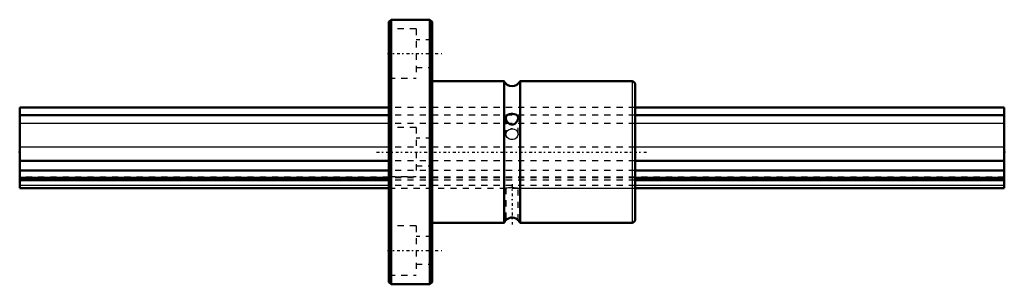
# Model space of a CAD drawing. Header units: millimetres. Extents: x 0 to 160, y -22 to 22.
import ezdxf

# ---------------------------------------------------------------- set-up
doc = ezdxf.new("R2010")
doc.units = ezdxf.units.MM
doc.linetypes.add('Center', pattern=[1.5, 0.45, -0.5, 0.05, -0.5])
doc.linetypes.add('Dashed', pattern=[2, 1, -1])
for name, color, linetype, lineweight in [('2d ConnectionPoints', 7, 'Continuous', 50), ('AM_0', 7, 'Continuous', 50), ('AM_4', 3, 'Continuous', 25), ('AM_7', 7, 'Center', 25), ('AM_9', 6, 'Dashed', 25)]:
    doc.layers.add(name, color=color, linetype=linetype, lineweight=lineweight)

# ---------------------------------------------------------------- blocks, each defined once
blk = doc.blocks.new('1_LBF15_Nut_0_in_LBF15_160L_160600__0')
at = {"layer": 'AM_0'}
for p, q in [((60.35, 21.5), (60, 21.15)), ((60, 21.15), (60, -21.15)), ((66.65, 21.5), (60.35, 21.5)), ((60.35, 21.5), (60.35, -21.5)), ((67, 21.15), (66.65, 21.5)), ((66.65, 21.5), (66.65, -21.5)), ((67, 21.15), (67, -21.15)), ((78.7, 11.5), (67, 11.5)), ((78.7, 11.5), (78.7, -11.5)), ((99.5, 11.5), (81.3, 11.5)), ((81.3, 11.5), (81.3, -11.5)), ((100, 11), (100, -11)), ((67, -11.5), (78.7, -11.5)), ((81.3, -11.5), (99.5, -11.5)), ((60, -21.15), (60.35, -21.5)), ((60.35, -21.5), (66.65, -21.5)), ((66.65, -21.5), (67, -21.15))]:
    blk.add_line(p, q, dxfattribs=at)
for points in [[(79.73, 6.17), (79.57, 6.15), (79.43, 6.1), (79.2, 5.98), (79.11, 5.89), (79.04, 5.77), (79, 5.58), (79, 5.55)], [(79, 5.55), (79.02, 5.36), (79.12, 5.08), (79.22, 4.91), (79.35, 4.76), (79.5, 4.63), (79.67, 4.53), (79.94, 4.46), (80.21, 4.49), (80.46, 4.6), (80.69, 4.79), (80.89, 5.1), (80.98, 5.37), (81, 5.55)], [(81, 5.55), (81, 5.58), (80.96, 5.77), (80.83, 5.95), (80.63, 6.08), (80.35, 6.16), (80.09, 6.19), (79.81, 6.18), (79.73, 6.17)], [(81, -11.1), (81, -11.1), (80.96, -11.06), (80.82, -10.94), (80.61, -10.8), (80.33, -10.7), (80.07, -10.65), (79.79, -10.67), (79.55, -10.74), (79.32, -10.85), (79.11, -10.99), (79.02, -11.08), (79, -11.1)]]:
    blk.add_lwpolyline(points, dxfattribs=at)
for centre, radius, start, end in [((80, 12.16), 1.46, 206.785, 333.215), ((99.5, 11), 0.5, 360, 90), ((80, -12.16), 1.46, 133.155, 153.215), ((80, -12.16), 1.46, 26.785, 46.9124), ((99.5, -11), 0.5, 270, 0)]:
    blk.add_arc(centre, radius, start, end, dxfattribs=at)
at = {"layer": 'AM_4'}
blk.add_line((99.5, 11.5), (99.5, -11.5), dxfattribs=at)
at = {"layer": 'AM_7'}
for p, q in [((59.78, 16), (69.02, 16)), ((58, 0), (102, 0)), ((80, -5.2), (80, -11.8)), ((59.78, -16), (69.02, -16))]:
    blk.add_line(p, q, dxfattribs=at)
at = {"layer": 'AM_9'}
for p, q in [((64.4, 20), (60, 20)), ((64.4, 20), (64.4, 12)), ((67, 18.25), (64.4, 18.25)), ((64.4, 13.75), (67, 13.75)), ((60, 12), (64.4, 12)), ((100, 7.25), (60, 7.25)), ((100, 7.22), (60, 7.22)), ((100, 6.01), (60, 6.01)), ((79, 5.55), (79, 2.92)), ((79.69, 6.17), (79.87, 6.19)), ((81, 2.92), (81, 5.55)), ((100, 4.61), (60, 4.61)), ((64.4, 4), (60, 4)), ((64.4, 4), (64.4, -4)), ((80.06, 3.75), (79.82, 3.74)), ((67, 2.25), (64.4, 2.25)), ((100, 0.81), (60, 0.81)), ((100, -1.44), (60, -1.44)), ((100, -3), (60, -3)), ((64.4, -2.25), (67, -2.25)), ((60, -4), (64.4, -4)), ((100, -4.07), (60, -4.07)), ((100, -4.22), (60, -4.22)), ((100, -4.57), (60, -4.57)), ((100, -5.42), (60, -5.42)), ((60, -5.85), (79, -5.85)), ((79, -5.85), (79, -11.09)), ((80.06, -5.76), (79.82, -5.77)), ((80.99, -5.85), (100, -5.85)), ((81, -11.09), (81, -5.85)), ((79.12, -10.99), (79.13, -10.98)), ((64.4, -12), (60, -12)), ((64.4, -12), (64.4, -20)), ((67, -13.75), (64.4, -13.75)), ((64.4, -18.25), (67, -18.25)), ((60, -20), (64.4, -20))]:
    blk.add_line(p, q, dxfattribs=at)
for points in [[(79, 5.55), (79, 5.56), (79, 5.57)], [(79, 2.92), (79.05, 3.19), (79.21, 3.44), (79.45, 3.62), (79.76, 3.73), (80, 3.75)], [(80, 3.75), (80.33, 3.7), (80.62, 3.58), (80.84, 3.38), (80.97, 3.12), (81, 2.92)], [(79.01, 3.06), (79, 2.94), (79, 2.93)], [(81, 2.92), (80.99, 2.83), (80.9, 2.55), (80.71, 2.3), (80.44, 2.11), (80.12, 2.02), (79.79, 2.04), (79.48, 2.15), (79.23, 2.36), (79.06, 2.62), (79, 2.91), (79, 2.92)], [(81, 2.93), (80.99, 3.02), (80.99, 3.07)], [(79, -5.85), (79.05, -5.84), (79.21, -5.82), (79.45, -5.79), (79.76, -5.77), (80, -5.76)], [(80, -5.76), (80.33, -5.77), (80.62, -5.8), (80.84, -5.83), (80.97, -5.85), (81, -5.85)], [(79.13, -10.98), (79.23, -10.9), (79.29, -10.86)]]:
    blk.add_lwpolyline(points, dxfattribs=at)
blk = doc.blocks.new('2_LBF151160_Spline_Shaft_0_in_LBF15_160L_160600__0')
at = {"layer": 'AM_0'}
for p, q in [((60, 7.25), (0, 7.25)), ((0, 7.25), (0, -5.85)), ((60, 7.22), (0, 7.22)), ((160, 7.25), (100, 7.25)), ((160, 7.22), (100, 7.22)), ((160, 7.25), (160, -5.85)), ((60, 6.01), (0, 6.01)), ((160, 6.01), (100, 6.01)), ((60, -1.44), (0, -1.44)), ((160, -1.44), (100, -1.44)), ((60, -3), (0, -3)), ((160, -3), (100, -3)), ((60, -4.22), (0, -4.22)), ((60, -4.57), (0, -4.57)), ((160, -4.22), (100, -4.22)), ((160, -4.57), (100, -4.57)), ((0, -5.85), (60, -5.85)), ((100, -5.85), (160, -5.85))]:
    blk.add_line(p, q, dxfattribs=at)
at = {"layer": 'AM_4'}
for p, q in [((60, 4.61), (0, 4.61)), ((160, 4.61), (100, 4.61)), ((60, 0.81), (0, 0.81)), ((160, 0.81), (100, 0.81)), ((60, -5.42), (0, -5.42)), ((160, -5.42), (100, -5.42))]:
    blk.add_line(p, q, dxfattribs=at)
at = {"layer": 'AM_9'}
for p, q in [((100, 7.25), (60, 7.25)), ((100, 7.22), (60, 7.22)), ((100, 6.01), (60, 6.01)), ((100, 4.61), (60, 4.61)), ((100, 0.81), (60, 0.81)), ((100, -1.44), (60, -1.44)), ((100, -3), (60, -3)), ((160, -4.07), (0, -4.07)), ((100, -4.22), (60, -4.22)), ((100, -4.57), (60, -4.57)), ((100, -5.42), (60, -5.42)), ((60, -5.85), (100, -5.85))]:
    blk.add_line(p, q, dxfattribs=at)

msp = doc.modelspace()

# ---------------------------------------------------------------- linework, layer by layer
at = {"layer": '2d ConnectionPoints'}
for p in [(0, 0), (0, 0), (160, 0)]:
    msp.add_point(p, dxfattribs=at)

# ---------------------------------------------------------------- block references
for name in ['1_LBF15_Nut_0_in_LBF15_160L_160600__0', '2_LBF151160_Spline_Shaft_0_in_LBF15_160L_160600__0']:
    msp.add_blockref(name, (0, 0))

doc.saveas('drawing.dxf')
